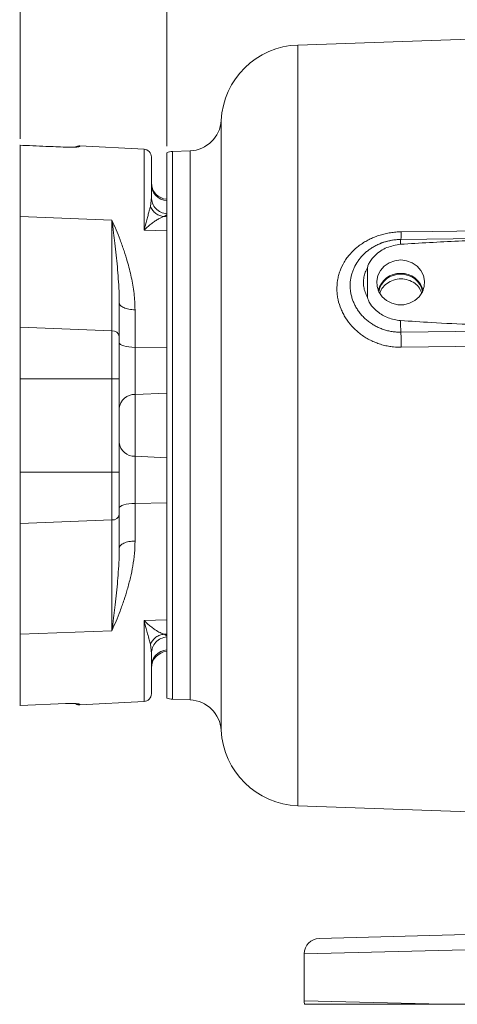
# Model space of a CAD drawing. Header units: inches. Extents: x 0.3 to 33.9, y 0.2 to 21.6.
# Tile 9 of 26: x 17.6 to 21, y 5 to 12.7. Entities that reach past the tile are written whole.
import ezdxf

# ---------------------------------------------------------------- set-up
doc = ezdxf.new("R2010")
doc.units = ezdxf.units.IN
doc.header["$MEASUREMENT"] = 0
doc.layers.add('SLD-0', color=7, linetype='Continuous', lineweight=15)
doc.styles.add('SLDTEXTSTYLE0', font='TXT', dxfattribs={"width": 0.75})
doc.dimstyles.new('SLDDIMSTYLE0', dxfattribs={"dimtxt": 0.25, "dimasz": 0.13, "dimexe": 0, "dimexo": 0.0625, "dimgap": 0.0625, "dimtad": 0, "dimtih": 1, "dimtoh": 1, "dimrnd": 1e-09, "dimzin": 12, "dimdsep": 46, "dimtxsty": 'SLDTEXTSTYLE0', "dimsah": 1, "dimcen": 0.09, "dimadec": 0, "dimazin": 3, "dimtfac": 1, "dimtofl": 0, "dimtmove": 0, "dimatfit": 3, "dimfxl": 1, "dimfrac": 2, "dimtolj": 1, "dimtzin": 12, "dimarcsym": 0})

# ---------------------------------------------------------------- blocks, each defined once
blk = doc.blocks.new('_D_8')
at = {"layer": 'SLD-0'}
for p, q in [((18.751, 11.6936), (18.751, 13.5957)), ((18.751, 13.4707), (20.4163, 13.4707)), ((20.5559, 13.5075), (20.5051, 13.5075)), ((20.5051, 13.5075), (20.5051, 13.1106)), ((21.5141, 13.5075), (21.5649, 13.5075)), ((21.5649, 13.5075), (21.5649, 13.1106)), ((23.319, 13.4707), (21.6536, 13.4707)), ((20.5051, 13.1106), (20.5559, 13.1106)), ((21.5649, 13.1106), (21.5141, 13.1106))]:
    blk.add_line(p, q, dxfattribs=at)
for points in [[(18.751, 13.4707), (18.881, 13.4507), (18.881, 13.4907)], [(23.319, 13.4707), (23.189, 13.4907), (23.189, 13.4507)]]:
    blk.add_solid(points, dxfattribs=at)
at = {"layer": 'SLD-0', "char_height": 0.25, "attachment_point": 1, "style": 'SLDTEXTSTYLE0'}
for s, insert in [('4.57', (20.6101, 13.8805, -2.4475)), ('116.0', (20.6193, 13.4329, -2.4475))]:
    blk.add_mtext(s, dxfattribs=dict(at, insert=insert))
blk = doc.blocks.new('_D_9')
at = {"layer": 'SLD-0'}
for p, q in [((17.611, 11.7513), (17.611, 14.7768)), ((17.611, 14.6518), (19.8463, 14.6518)), ((19.9859, 14.6886), (19.9351, 14.6886)), ((19.9351, 14.6886), (19.9351, 14.2917)), ((20.9441, 14.6886), (20.9949, 14.6886)), ((20.9949, 14.6886), (20.9949, 14.2917)), ((23.319, 14.6518), (21.0836, 14.6518)), ((19.9351, 14.2917), (19.9859, 14.2917)), ((20.9949, 14.2917), (20.9441, 14.2917))]:
    blk.add_line(p, q, dxfattribs=at)
for points in [[(17.611, 14.6518), (17.741, 14.6318), (17.741, 14.6718)], [(23.319, 14.6518), (23.189, 14.6718), (23.189, 14.6318)]]:
    blk.add_solid(points, dxfattribs=at)
at = {"layer": 'SLD-0', "char_height": 0.25, "attachment_point": 1, "style": 'SLDTEXTSTYLE0'}
for s, insert in [('5.71', (20.0401, 15.0616, -2.4475)), ('145.0', (20.0493, 14.614, -2.4475))]:
    blk.add_mtext(s, dxfattribs=dict(at, insert=insert))

msp = doc.modelspace()

# ---------------------------------------------------------------- linework, layer by layer
at = {"color": 7, "linetype": 'Continuous', "lineweight": 15}
for p, q in [((23.319, 12.6045), (19.7703, 12.4806)), ((17.611, 11.7015), (17.9635, 11.6869)), ((17.9646, 11.6867), (17.611, 11.7013)), ((17.611, 11.7013), (17.611, 11.1476)), ((17.9638, 11.6869), (17.9646, 11.6868)), ((18.5741, 11.6706), (18.0741, 11.6968)), ((18.751, 11.11), (18.751, 11.6436)), ((18.932, 11.6584), (18.7948, 11.6536)), ((18.631, 11.2974), (18.6233, 11.2249)), ((17.611, 11.1476), (18.3241, 11.12)), ((17.611, 10.2866), (17.611, 11.1476)), ((18.3241, 10.259), (18.3241, 11.12)), ((18.751, 11.1597), (18.7298, 11.1471)), ((18.751, 11.146), (18.7298, 11.1471)), ((18.751, 11.11), (18.751, 11.0352)), ((18.751, 11.0352), (18.5741, 11.0418)), ((18.751, 11.0352), (18.751, 10.1267)), ((22.3762, 10.9924), (20.5701, 10.9695)), ((20.3122, 10.5187), (20.3122, 10.7522)), ((18.381, 10.477), (18.381, 10.2147)), ((18.5042, 10.4227), (18.5042, 10.1303)), ((17.611, 10.2866), (18.3241, 10.259)), ((17.611, 9.8873), (17.611, 10.2866)), ((18.3241, 9.8873), (18.3241, 10.259)), ((18.5042, 10.1303), (18.5042, 9.7644)), ((18.751, 10.1267), (18.5042, 10.1303)), ((18.751, 10.1267), (18.751, 10.0128)), ((18.751, 9.0355), (18.751, 10.0128)), ((17.611, 9.8873), (18.3241, 9.8873)), ((17.611, 9.1608), (17.611, 9.8873)), ((18.3241, 9.1608), (18.3241, 9.8873)), ((18.381, 9.8873), (18.381, 9.1608)), ((18.751, 9.7751), (18.5042, 9.7644)), ((18.5042, 9.7644), (18.5042, 9.2839)), ((18.5042, 9.2839), (18.5042, 8.9179)), ((18.751, 9.2732), (18.5042, 9.2839)), ((17.611, 9.1608), (18.3241, 9.1608)), ((17.611, 8.7615), (17.611, 9.1608)), ((18.3241, 8.7891), (18.3241, 9.1608)), ((18.751, 9.0355), (18.751, 8.9216)), ((18.751, 8.9216), (18.5042, 8.9179)), ((18.5042, 8.9179), (18.5042, 8.6256)), ((18.751, 8.9216), (18.751, 8.0133)), ((18.381, 8.5713), (18.381, 8.8334)), ((18.3241, 8.7891), (17.611, 8.7615)), ((17.611, 7.9009), (17.611, 8.7615)), ((18.3241, 7.9286), (18.3241, 8.7891)), ((18.5741, 8.0067), (18.751, 8.0133)), ((18.751, 8.0133), (18.751, 7.9385)), ((18.3241, 7.9286), (17.611, 7.9009)), ((17.611, 7.9009), (17.611, 7.3476)), ((18.751, 7.9025), (18.7298, 7.9014)), ((18.751, 7.8889), (18.7298, 7.9014)), ((18.751, 7.4054), (18.751, 7.9385)), ((18.6233, 7.8237), (18.631, 7.7513)), ((17.6078, 7.3476), (17.611, 7.3478)), ((17.611, 7.3476), (17.9646, 7.3623)), ((18.0741, 7.3523), (18.5741, 7.3785)), ((18.7948, 7.3955), (18.932, 7.3907)), ((19.7703, 6.5685), (21.267, 6.5162)), ((19.9358, 5.5376), (21.7666, 5.5855)), ((21.7666, 5.4656), (19.819, 5.4176)), ((19.819, 5.0514), (19.819, 5.4176)), ((19.819, 5.0514), (20.8955, 5.0249)), ((21.7666, 5.0249), (20.8955, 5.0249))]:
    msp.add_line(p, q, dxfattribs=at)
at = {"color": 8, "linetype": 'Continuous', "lineweight": 15}
for p, q in [((19.7703, 12.4806), (19.7703, 9.5245)), ((19.1729, 11.8947), (19.1729, 7.1544)), ((18.0741, 11.6968), (18.0741, 11.6924)), ((18.5741, 11.0418), (18.5741, 11.6706)), ((18.7948, 11.6536), (18.7948, 9.5245)), ((18.932, 9.5245), (18.932, 11.6584)), ((18.7948, 9.5245), (18.7948, 7.3955)), ((18.932, 7.3907), (18.932, 9.5245)), ((19.7703, 9.5245), (19.7703, 6.5685)), ((18.5741, 7.3785), (18.5741, 8.0067)), ((17.6117, 7.3478), (17.611, 7.3477)), ((18.0741, 7.3567), (18.0741, 7.3523))]:
    msp.add_line(p, q, dxfattribs=at)
at = {"color": 7, "linetype": 'Continuous', "lineweight": 15, "flags": 128}
for points in [[(20.5732, 11.0287), (20.813, 11.0318), (21.7724, 11.0442), (23.319, 11.0641)], [(20.569, 10.8098), (20.5225, 10.8043), (20.479, 10.7882), (20.4411, 10.7626), (20.4113, 10.7289), (20.3914, 10.6894), (20.3826, 10.6464), (20.3856, 10.6028), (20.4, 10.5613), (20.4251, 10.5244), (20.4592, 10.4945), (20.5002, 10.4734), (20.5456, 10.4625), (20.5924, 10.4625), (20.6377, 10.4734), (20.6787, 10.4945), (20.7128, 10.5244), (20.7379, 10.5613), (20.7524, 10.6028), (20.7553, 10.6464), (20.7466, 10.6894), (20.7266, 10.7289), (20.6968, 10.7626), (20.6589, 10.7882), (20.6154, 10.8043), (20.569, 10.8098)], [(21.4455, 10.2597), (21.2056, 10.2567), (20.5703, 10.2487)], [(18.381, 10.1669), (18.3833, 10.16), (18.3902, 10.1533), (18.4015, 10.1472), (18.4167, 10.1417), (18.4352, 10.1371), (18.4565, 10.1337), (18.4798, 10.1314), (18.5042, 10.1303)], [(21.4483, 10.1421), (21.2085, 10.1392), (20.5732, 10.1312)], [(18.3241, 9.8873), (18.3354, 9.8873), (18.3461, 9.8873), (18.3559, 9.8873), (18.3645, 9.8873), (18.3715, 9.8873), (18.3767, 9.8873), (18.3799, 9.8873), (18.381, 9.8873)], [(18.3241, 9.1608), (18.3354, 9.1608), (18.3461, 9.1608), (18.3559, 9.1608), (18.3645, 9.1608), (18.3715, 9.1608), (18.3767, 9.1608), (18.3799, 9.1608), (18.381, 9.1608)], [(18.381, 8.8813), (18.3833, 8.8882), (18.3902, 8.8949), (18.4015, 8.9011), (18.4167, 8.9066), (18.4352, 8.9111), (18.4565, 8.9146), (18.4798, 8.9169), (18.5042, 8.9179)]]:
    msp.add_lwpolyline(points, dxfattribs=at)
at = {"color": 7, "linetype": 'Continuous', "lineweight": 15}
for centre, radius, start, end in [((19.792, 11.861), 0.62, 92, 176.88827), ((18.9233, 11.9082), 0.25, 272, 356.88827), ((18.071, 11.6369), 0.06, 87, 119.32902), ((18.571, 11.6107), 0.06, 360, 87), ((18.799, 11.5337), 0.12, 92, 113.57818), ((18.761, 11.411), 0.13, 180, 265.58827), ((18.7605, 11.3991), 0.1295, 180.16818, 265.79248), ((20.5643, 10.5301), 0.1755, 88.46465, 165.57453), ((20.564, 10.5313), 0.1681, 88.31103, 169.01059), ((20.5737, 10.5301), 0.1755, 14.42547, 91.53535), ((20.5739, 10.5313), 0.1681, 10.98941, 91.68897), ((23.0664, 10.3648), 2.4988, 180.58459, 182.66137), ((18.3286, 10.2062), 0.053, 9.30074, 94.88799), ((17.8138, 10.1226), 2.7594, 0.17835, 2.6193), ((18.4995, 9.6455), 0.1191, 87.73957, 174.46374), ((18.4995, 9.4028), 0.119, 185.54474, 272.26708), ((18.3286, 8.842), 0.053, 265.11961, 350.71156), ((18.7605, 7.6499), 0.1295, 94.20892, 179.83299), ((18.761, 7.6381), 0.13, 94.41173, 180), ((18.571, 7.4384), 0.06, 273, 0), ((18.071, 7.4122), 0.06, 242.4453, 273), ((18.799, 7.5154), 0.12, 246.42182, 268), ((18.9233, 7.1409), 0.25, 3.11173, 88), ((19.792, 7.1881), 0.62, 183.11173, 268), ((19.939, 5.4176), 0.12, 91.5, 180), ((19.939, 5.0514), 0.12, 180, 192.75741)]:
    msp.add_arc(centre, radius, start, end, dxfattribs=at)
at = {"color": 8, "linetype": 'Continuous', "lineweight": 15}
for centre, radius, start, end in [((20.2498, 11.0134), 0.3237, 352.15383, 2.71631), ((20.7351, 10.9402), 0.1676, 169.92772, 182.91147)]:
    msp.add_arc(centre, radius, start, end, dxfattribs=at)
at = {"color": 7, "linetype": 'Continuous', "lineweight": 15}
for points, knots in [([(17.9632, 11.6867), (17.9125, 11.6889), (17.7938, 11.6939), (17.6751, 11.6988), (17.6071, 11.7016)], [0, 0, 0, 0, 0.4274456, 1, 1, 1, 1]), ([(17.9646, 11.6867), (17.9642, 11.6872), (17.9638, 11.6877), (17.9633, 11.6866), (17.9632, 11.6864)], [0, 0, 0, 0, 0.826847, 1, 1, 1, 1]), ([(18.0741, 11.6924), (18.0725, 11.6914), (18.0693, 11.6894), (18.0446, 11.6869), (18.0087, 11.6855), (17.9792, 11.6863), (17.9646, 11.6867)], [0, 0, 0, 0, 0.253133, 0.504514, 0.753605, 1, 1, 1, 1]), ([(18.631, 11.2974), (18.631, 11.3288), (18.631, 11.3921), (18.631, 11.4684), (18.631, 11.542), (18.631, 11.5934), (18.631, 11.6177), (18.631, 11.6107), (18.631, 11.6107)], [0, 0, 0, 0, 0.160996, 0.324428, 0.490137, 0.743613, 0.999646, 1, 1, 1, 1]), ([(18.5741, 11.0418), (18.5786, 11.0591), (18.5865, 11.0901), (18.5976, 11.1306), (18.6074, 11.1662), (18.6163, 11.1981), (18.6211, 11.2164), (18.6233, 11.2249)], [0, 0, 0, 0, 0.238358, 0.427348, 0.616856, 0.822568, 1, 1, 1, 1]), ([(18.6233, 11.2249), (18.6288, 11.2146), (18.6399, 11.1939), (18.6658, 11.1699), (18.6962, 11.1528), (18.7186, 11.149), (18.7298, 11.1471)], [0, 0, 0, 0, 0.250042, 0.5, 0.749958, 1, 1, 1, 1]), ([(18.3241, 11.12), (18.3285, 11.0871), (18.3363, 11.0281), (18.3476, 10.9373), (18.3576, 10.8491), (18.3668, 10.7569), (18.3743, 10.6632), (18.3798, 10.5702), (18.3806, 10.5071), (18.381, 10.477)], [0, 0, 0, 0, 0.16249, 0.292036, 0.438359, 0.581347, 0.721853, 0.867329, 1, 1, 1, 1]), ([(18.3241, 11.12), (18.3348, 11.0954), (18.3563, 11.0463), (18.3881, 10.9663), (18.4176, 10.8842), (18.4481, 10.7878), (18.4759, 10.6783), (18.4989, 10.5524), (18.5024, 10.4654), (18.5042, 10.4227)], [0, 0, 0, 0, 0.12522, 0.250488, 0.382948, 0.500775, 0.672402, 0.83928, 1, 1, 1, 1]), ([(18.7298, 11.1471), (18.7236, 11.1453), (18.7109, 11.1414), (18.6871, 11.1296), (18.6612, 11.1139), (18.6337, 11.0941), (18.6048, 11.0707), (18.5847, 11.0517), (18.5741, 11.0418)], [0, 0, 0, 0, 0.158329, 0.322745, 0.493468, 0.655705, 0.819209, 1, 1, 1, 1]), ([(20.5732, 10.1312), (20.5535, 10.1316), (20.52, 10.1323), (20.4732, 10.1391), (20.4325, 10.1481), (20.3923, 10.1606), (20.3535, 10.1762), (20.3165, 10.1947), (20.2814, 10.216), (20.2479, 10.2403), (20.2169, 10.267), (20.1794, 10.3052), (20.1471, 10.3476), (20.121, 10.393), (20.0992, 10.4399), (20.0839, 10.489), (20.0755, 10.539), (20.0718, 10.5894), (20.0752, 10.6399), (20.0856, 10.6891), (20.1007, 10.7372), (20.1227, 10.7832), (20.1508, 10.8258), (20.183, 10.8661), (20.2206, 10.9024), (20.2629, 10.934), (20.2967, 10.9552), (20.3322, 10.974), (20.3698, 10.9902), (20.4087, 11.0037), (20.4486, 11.0144), (20.4892, 11.0222), (20.5309, 11.0273), (20.559, 11.0283), (20.5732, 11.0287)], [0, 0, 0, 0, 0.038352, 0.065163, 0.092151, 0.119698, 0.147439, 0.17404, 0.20082, 0.228167, 0.255712, 0.281779, 0.334795, 0.361817, 0.38752, 0.439844, 0.466538, 0.492313, 0.544823, 0.571628, 0.597671, 0.650711, 0.677768, 0.703965, 0.757251, 0.784397, 0.810788, 0.837354, 0.864468, 0.891769, 0.918378, 0.945161, 0.972487, 1, 1, 1, 1]), ([(20.5701, 10.9684), (20.5572, 10.9683), (20.5227, 10.9683), (20.4676, 10.9568), (20.4244, 10.9449), (20.4042, 10.9346), (20.4031, 10.934)], [0, 0, 0, 0, 0.224209, 0.601241, 0.979026, 1, 1, 1, 1]), ([(20.4191, 10.9399), (20.4237, 10.9419), (20.4461, 10.9518), (20.4904, 10.9615), (20.5369, 10.9691), (20.5637, 10.9685), (20.5704, 10.9683)], [0, 0, 0, 0, 0.097539, 0.484985, 0.86947, 1, 1, 1, 1]), ([(22.6688, 10.9959), (22.5888, 10.995), (22.1888, 10.9903), (21.6385, 10.979), (21.018, 10.9597), (20.7178, 10.941), (20.5677, 10.9317)], [0, 0, 0, 0, 0.114153, 0.570777, 0.785343, 1, 1, 1, 1]), ([(20.5677, 10.9317), (20.5316, 10.9255), (20.4595, 10.9131), (20.3764, 10.8585), (20.3328, 10.8045), (20.3151, 10.77), (20.3128, 10.7563), (20.3122, 10.7522)], [0, 0, 0, 0, 0.322606, 0.642639, 0.869131, 0.960935, 1, 1, 1, 1]), ([(20.3122, 10.7522), (20.3056, 10.7398), (20.2927, 10.7154), (20.2819, 10.6757), (20.2782, 10.6372), (20.2814, 10.5978), (20.2913, 10.558), (20.3051, 10.532), (20.3122, 10.5187)], [0, 0, 0, 0, 0.168919, 0.332056, 0.500008, 0.641584, 0.817818, 1, 1, 1, 1]), ([(20.7315, 10.5568), (20.7246, 10.5719), (20.7102, 10.6034), (20.668, 10.639), (20.6149, 10.661), (20.5562, 10.6653), (20.4989, 10.6519), (20.4504, 10.6216), (20.4182, 10.5863), (20.4105, 10.5603), (20.4079, 10.5516)], [0, 0, 0, 0, 0.123653, 0.258367, 0.393563, 0.528756, 0.66359, 0.798199, 0.932889, 1, 1, 1, 1]), ([(20.3122, 10.5187), (20.3139, 10.5114), (20.3207, 10.4828), (20.3579, 10.4323), (20.4251, 10.3777), (20.5022, 10.3474), (20.5512, 10.3413), (20.5677, 10.3393)], [0, 0, 0, 0, 0.070467, 0.277117, 0.56329, 0.852377, 1, 1, 1, 1]), ([(20.5677, 10.3393), (20.6475, 10.3338), (20.8333, 10.321), (21.1255, 10.3087), (21.3378, 10.3019), (21.444, 10.2985)], [0, 0, 0, 0, 0.273565, 0.6367475, 1, 1, 1, 1]), ([(18.381, 10.2147), (18.381, 10.1929), (18.381, 10.1489), (18.381, 10.0674), (18.381, 9.9791), (18.381, 9.9177), (18.381, 9.8873)], [0, 0, 0, 0, 0.247279, 0.5, 0.752721, 1, 1, 1, 1]), ([(18.381, 9.1608), (18.381, 9.1304), (18.381, 9.069), (18.381, 8.9807), (18.381, 8.8993), (18.381, 8.8552), (18.381, 8.8334)], [0, 0, 0, 0, 0.2472788, 0.5, 0.7527212, 1, 1, 1, 1]), ([(18.5042, 8.6256), (18.5032, 8.594), (18.5012, 8.5277), (18.4876, 8.4331), (18.4683, 8.3388), (18.4451, 8.2512), (18.4176, 8.1642), (18.3881, 8.0822), (18.3563, 8.0022), (18.3348, 7.9531), (18.3241, 7.9286)], [0, 0, 0, 0, 0.118571, 0.249226, 0.368678, 0.499272, 0.617083, 0.749536, 0.874792, 1, 1, 1, 1]), ([(18.381, 8.5713), (18.3806, 8.5412), (18.3798, 8.4781), (18.3743, 8.3851), (18.3668, 8.2915), (18.3576, 8.1993), (18.3476, 8.1111), (18.3363, 8.0204), (18.3285, 7.9614), (18.3241, 7.9286)], [0, 0, 0, 0, 0.132672, 0.278148, 0.418655, 0.561642, 0.707965, 0.837511, 1, 1, 1, 1]), ([(18.6233, 7.8237), (18.6204, 7.8346), (18.6142, 7.8586), (18.6025, 7.8999), (18.5889, 7.9494), (18.5795, 7.9858), (18.5741, 8.0067)], [0, 0, 0, 0, 0.226267, 0.496653, 0.709631, 1, 1, 1, 1]), ([(18.5741, 8.0067), (18.5847, 7.9968), (18.6047, 7.9778), (18.6337, 7.9544), (18.6654, 7.9317), (18.6998, 7.9114), (18.7198, 7.9047), (18.7298, 7.9014)], [0, 0, 0, 0, 0.180858, 0.344346, 0.506704, 0.755503, 1, 1, 1, 1]), ([(18.7298, 7.9014), (18.7186, 7.8996), (18.6962, 7.8958), (18.6658, 7.8787), (18.6399, 7.8547), (18.6288, 7.834), (18.6233, 7.8237)], [0, 0, 0, 0, 0.250049, 0.500001, 0.749953, 1, 1, 1, 1]), ([(18.631, 7.4384), (18.631, 7.4424), (18.631, 7.4504), (18.631, 7.5151), (18.631, 7.6117), (18.631, 7.7052), (18.631, 7.7513)], [0, 0, 0, 0, 0.256178, 0.509797, 0.758448, 1, 1, 1, 1]), ([(17.9646, 7.3623), (17.9792, 7.3627), (18.0087, 7.3635), (18.0446, 7.3621), (18.0693, 7.3596), (18.0725, 7.3577), (18.0741, 7.3567)], [0, 0, 0, 0, 0.246395, 0.495486, 0.746867, 1, 1, 1, 1]), ([(20.8955, 5.0249), (20.8257, 5.0249), (20.6909, 5.0249), (20.5097, 5.0249), (20.3486, 5.0249), (20.2059, 5.0249), (20.0839, 5.0249), (19.9834, 5.0249), (19.9085, 5.0249), (19.8582, 5.0249), (19.8277, 5.0249), (19.8239, 5.0249), (19.8219, 5.0249)], [0, 0, 0, 0, 0.110352, 0.2129324, 0.3158406, 0.4184234, 0.5210578, 0.6240173, 0.7266538, 0.8176942, 0.9089591, 1, 1, 1, 1])]:
    msp.add_open_spline(points, degree=3, knots=knots, dxfattribs=at)
at = {"color": 8, "linetype": 'Continuous', "lineweight": 15}
for points, knots in [([(18.0741, 11.6924), (18.0701, 11.6923), (18.0619, 11.6922), (18.052, 11.6898), (18.0466, 11.687), (18.0448, 11.6861)], [0, 0, 0, 0, 0.401494, 0.802989, 1, 1, 1, 1]), ([(20.5703, 10.2487), (20.5676, 10.2487), (20.5534, 10.2486), (20.5277, 10.2499), (20.4932, 10.2546), (20.4588, 10.2622), (20.4254, 10.2728), (20.3935, 10.286), (20.363, 10.3018), (20.3338, 10.3203), (20.3066, 10.3411), (20.2817, 10.3638), (20.2591, 10.3884), (20.2386, 10.4151), (20.2211, 10.443), (20.2065, 10.4716), (20.1947, 10.5008), (20.1856, 10.5311), (20.1782, 10.5681), (20.1755, 10.6045), (20.1774, 10.6492), (20.1841, 10.6868), (20.1955, 10.7231), (20.21, 10.7581), (20.2288, 10.7913), (20.2519, 10.8222), (20.2713, 10.8443), (20.2928, 10.865), (20.3162, 10.8844), (20.3417, 10.9023), (20.3692, 10.9183), (20.3898, 10.9289), (20.4015, 10.9335), (20.403, 10.9341)], [0, 0, 0, 0, 0.007693, 0.040442, 0.073441, 0.10723, 0.141294, 0.173826, 0.206602, 0.240157, 0.273983, 0.306237, 0.338735, 0.372015, 0.40557, 0.436624, 0.467908, 0.499929, 0.532209, 0.582098, 0.610753, 0.668979, 0.698612, 0.726952, 0.784483, 0.813727, 0.843023, 0.872504, 0.902557, 0.932805, 0.963878, 0.995165, 1, 1, 1, 1]), ([(17.9646, 7.3623), (17.9642, 7.3618), (17.9638, 7.3613), (17.9633, 7.3624), (17.9632, 7.3626)], [0, 0, 0, 0, 0.82742, 1, 1, 1, 1]), ([(18.0741, 7.3567), (18.0701, 7.3567), (18.0619, 7.3568), (18.0519, 7.3592), (18.0465, 7.362), (18.0447, 7.363)], [0, 0, 0, 0, 0.4, 0.8, 1, 1, 1, 1])]:
    msp.add_open_spline(points, degree=3, knots=knots, dxfattribs=at)
at = {"color": 7, "linetype": 'Continuous', "lineweight": 15}
for points in [[(18.751, 11.1686), (18.735, 11.1716), (18.7029, 11.1776), (18.6636, 11.2078), (18.6363, 11.2491), (18.6327, 11.2813), (18.631, 11.2974)], [(18.381, 10.477), (18.3828, 10.4701), (18.3864, 10.4563), (18.4146, 10.4388), (18.4551, 10.4261), (18.4878, 10.4238), (18.5042, 10.4227)], [(18.5042, 8.6256), (18.4878, 8.6245), (18.4551, 8.6222), (18.4146, 8.6095), (18.3864, 8.592), (18.3828, 8.5782), (18.381, 8.5713)], [(18.751, 7.88), (18.735, 7.877), (18.7029, 7.8711), (18.6636, 7.8408), (18.6363, 7.7995), (18.6327, 7.7673), (18.631, 7.7513)]]:
    msp.add_open_spline(points, degree=3, dxfattribs=at)

# ---------------------------------------------------------------- dimensions: what is measured, and where the dimension line sits
at = {"layer": 'SLD-0'}
for base, p2, picture, middle in [((17.611, 14.6518), (17.611, 11.7013), '_D_9', (20.465, 14.6518)), ((18.751, 13.4707), (18.751, 11.6436), '_D_8', (21.035, 13.4707))]:
    dim = msp.add_linear_dim(base=base, p1=(23.319, 15.9322), p2=p2, dimstyle='SLDDIMSTYLE0', dxfattribs=at)
    dim.commit()
    dim.dimension.update_dxf_attribs({"geometry": picture, "text_midpoint": middle, "dimtype": 160})

doc.saveas('drawing.dxf')
